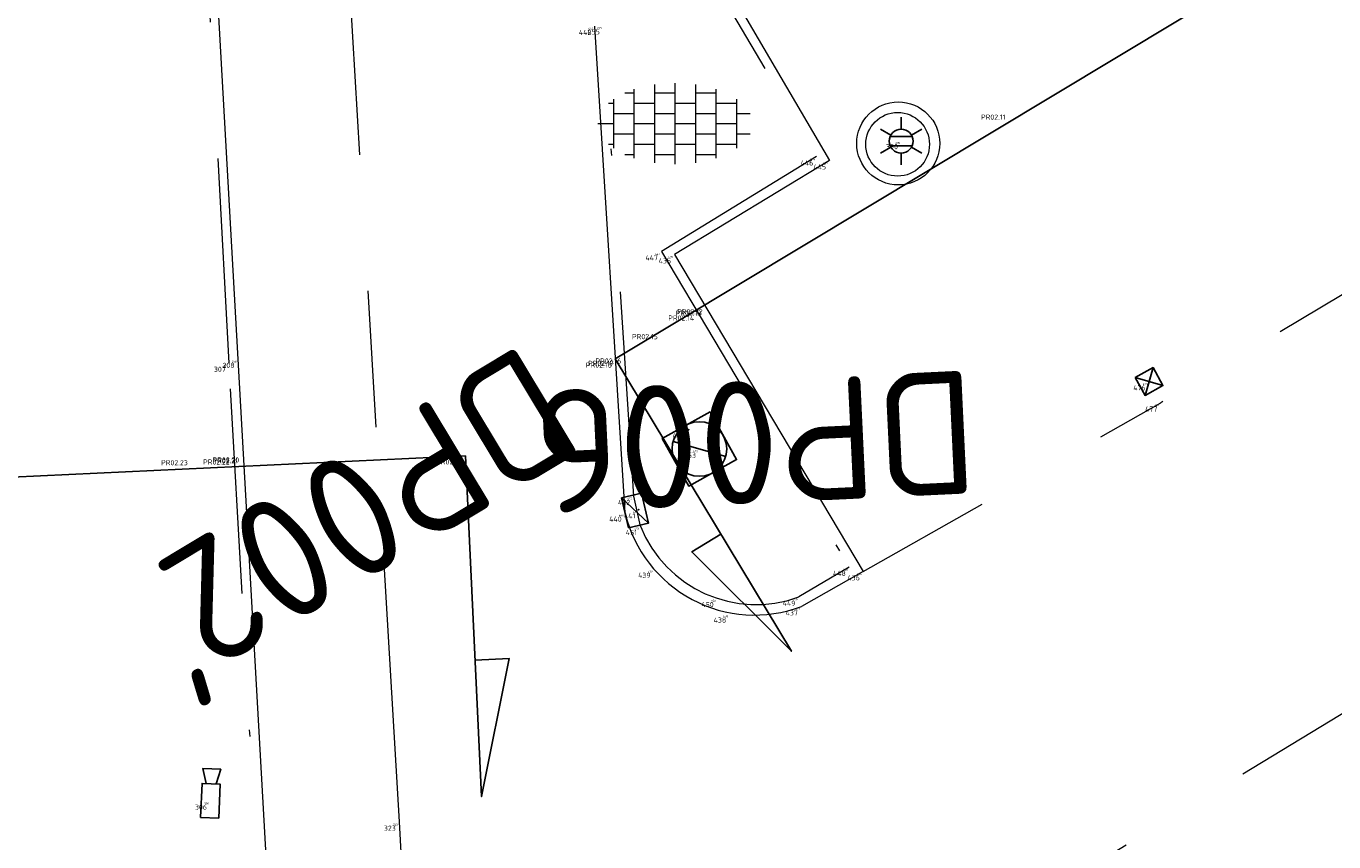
# Model space of a CAD drawing. Header units: metres. Extents: x 127882 to 128093, y 464596 to 464731.
# Tile 12 of 31: x 127896 to 127915, y 464655 to 464667. Entities that reach past the tile are written whole.
import ezdxf
from ezdxf.enums import TextEntityAlignment as Align

# ---------------------------------------------------------------- set-up
doc = ezdxf.new("R2010")
doc.units = ezdxf.units.M
for name, pattern in [('AM-AS', [16, 10, -2, 2, -2]), ('XX-DASHDOT', [10, 3, -2, 0, -2, 3]), ('XX-HIDDEN', [4, 2, -2])]:
    doc.linetypes.add(name, pattern=pattern)
for name, color, linetype in [('B-ME-AL-SITUATIEMETING-S @ 1', 7, 'Continuous'), ('B-WE-AL-PROFIELLOCATIE-S', 7, 'Continuous'), ('B-WE-AL-PROFIELLOCATIE-S @ 1', 7, 'Continuous'), ('B-WE-AL-SITUATIEMETING-S @ 1', 7, 'Continuous'), ('X-XX-AL-MEETPUNT_DATA_PUNTNUMMER-T18', 7, 'Continuous')]:
    doc.layers.add(name, color=color, linetype=linetype)
for name, color, linetype, lineweight in [('B-WE-AM-AS_HULPLIJN-G', 130, 'AM-AS', 18), ('B-WE-IE-MEUBILAIR_WEGMEUBILAIR_CAMERA-S @ 1', 7, 'Continuous', 25), ('B-WE-IE-MEUBILAIR_WEGMEUBILAIR_LICHTMAST-S @ 1', 7, 'Continuous', 25), ('B-WE-RI-HWA_KOLK-S @ 1', 150, 'Continuous', 25), ('B-WE-RI-PUT_BETON-S @ 1', 7, 'Continuous', 25), ('B-WE-VH-KANTOPSLUITING_ACHTERKANTBAND-G', 40, 'XX-DASHDOT', 18), ('B-WE-VH-KANTVERHARDING-G', 40, 'Continuous', 18), ('B-WE-VH-MATERIAALGRENS-G', 7, 'XX-HIDDEN', 18), ('B-WE-VH-VERHARDING_TEGEL-S @ 1', 252, 'Continuous', 25), ('X-XX-AL-MEETPUNT-S @ 1', 7, 'Continuous', 25)]:
    doc.layers.add(name, color=color, linetype=linetype, lineweight=lineweight)
doc.styles.add('NLCS-ISO-ANNOTATIVE-T18', font='NLCS-ISO.ttf', dxfattribs={"height": 1.8})
doc.styles.add('NLCS-ISO-M1000-T18', font='NLCS-ISO.ttf', dxfattribs={"height": 1.8})

# ---------------------------------------------------------------- blocks, each defined once
blk = doc.blocks.new('SAL-MEETPUNT_MARKER-SO')
at = {"layer": 'X-XX-AL-MEETPUNT_DATA_PUNTNUMMER-T18', "style": 'NLCS-ISO-ANNOTATIVE-T18'}
blk.add_attdef('PUNTID', text='', height=1.5, dxfattribs=at).set_placement((-1, -2.59), align=Align.RIGHT)
blk = doc.blocks.new('SIE-WEG_CAMERA-SO')
at = {"flags": 128}
blk.add_lwpolyline([(-1.25, -0.663), (1.25, -0.663), (1.25, 0.663), (-1.25, 0.663)], close=True, dxfattribs=at)
blk.add_lwpolyline([(1.25, 0.356), (2.34, 0.663), (2.34, -0.663), (1.25, -0.356)], dxfattribs=at)
blk = doc.blocks.new('B-SRI-KOLK_TROTTOIR-SO')
at = {"color": 0, "flags": 128}
blk.add_lwpolyline([(1.5, 1.125), (0, 1.125), (0, -1.125), (1.5, -1.125)], close=True, dxfattribs=at)
blk.add_lwpolyline([(0, 1.125), (1.5, -1.125)], dxfattribs=at)
blk = doc.blocks.new('SAL-MEETPUNT_DUMMY-SO')
at = {"color": 0}
blk.add_point((0, 0), dxfattribs=at)
blk = doc.blocks.new('B-SRI-PUT_BETON-SO')
blk.add_line((-1.414, -1.414), (1.414, 1.414))
at = {"lineweight": -3, "flags": 128}
blk.add_lwpolyline([(2, -2), (2, 2), (-2, 2), (-2, -2)], close=True, dxfattribs=at)
at = {"lineweight": -3}
blk.add_circle((0, 0), 2, dxfattribs=at)
blk = doc.blocks.new('B-SRI-KOLK_STRAAT-SO')
at = {"color": 0, "flags": 128}
blk.add_lwpolyline([(-0.75, -0.75), (0.75, -0.75), (0.75, 0.75), (-0.75, 0.75)], close=True, dxfattribs=at)
for points in [[(-0.75, -0.75), (0.75, 0.75)], [(0.75, -0.75), (-0.75, 0.75)]]:
    blk.add_lwpolyline(points, dxfattribs=at)
blk = doc.blocks.new('B-SIE-WEG_LICHTMAST-SO')
at = {"color": 0, "linetype": 'ByBlock', "lineweight": -2}
for points in [[(0, 0.875), (0, 1.75)], [(-0.758, 0.437), (-1.516, 0.875)], [(-0.804, 0.346), (0.804, 0.346)], [(0.758, 0.437), (1.516, 0.875)], [(-0.758, -0.438), (-1.516, -0.875)], [(-0.804, -0.346), (0.804, -0.346)], [(0, -0.875), (0, -1.75)], [(0.758, -0.438), (1.516, -0.875)]]:
    blk.add_lwpolyline(points, dxfattribs=at)
blk.add_circle((0, 0), 0.875, dxfattribs=at)
at = {"color": 0, "linetype": 'ByBlock', "lineweight": -2, "style": 'NLCS-ISO-ANNOTATIVE-T18'}
blk.add_attdef('SYMBOOL', (2.5, -2.5), '', height=1.8, dxfattribs=at)
blk = doc.blocks.new('SVH-TEGEL-SO')
at = {"lineweight": 18}
for p, q in [((0, -2.973), (0, 2.973)), ((-3.698, 2.25), (-3, 2.25)), ((-3, -2.521), (-3, 2.521)), ((-1.5, -2.866), (-1.5, 2.866)), ((-1.5, 2.25), (0, 2.25)), ((1.5, -2.866), (1.5, 2.866)), ((1.5, 2.25), (3, 2.25)), ((3, -2.521), (3, 2.521)), ((-4.885, 1.5), (-4.5, 1.5)), ((-4.5, -1.802), (-4.5, 1.802)), ((-3, 1.5), (-1.5, 1.5)), ((0, 1.5), (1.5, 1.5)), ((3, 1.5), (4.5, 1.5)), ((4.5, -1.802), (4.5, 1.802)), ((-5.658, 0), (-4.5, 0)), ((-4.5, 0.75), (-3, 0.75)), ((-3, 0), (-1.5, 0)), ((-1.5, 0.75), (0, 0.75)), ((0, 0), (1.5, 0)), ((1.5, 0.75), (3, 0.75)), ((3, 0), (4.5, 0)), ((4.5, 0.75), (5.475, 0.75)), ((-4.5, -0.75), (-3, -0.75)), ((-1.5, -0.75), (0, -0.75)), ((1.5, -0.75), (3, -0.75)), ((4.5, -0.75), (5.475, -0.75)), ((-4.885, -1.5), (-4.5, -1.5)), ((-3, -1.5), (-1.5, -1.5)), ((0, -1.5), (1.5, -1.5)), ((3, -1.5), (4.5, -1.5)), ((-3.698, -2.25), (-3, -2.25)), ((-1.5, -2.25), (0, -2.25)), ((1.5, -2.25), (3, -2.25))]:
    blk.add_line(p, q, dxfattribs=at)
at = {"lineweight": 18, "style": 'NLCS-ISO-M1000-T18'}
blk.add_attdef('FORMAAT', text='', height=1.8, dxfattribs=at).set_placement((-5.758, 0), align=Align.MIDDLE_RIGHT)
blk.add_attdef('KLEUR', text='', height=1.8, dxfattribs=at).set_placement((5.902, 0), align=Align.MIDDLE_LEFT)
blk = doc.blocks.new('SAL-PROFIEL_LOCATIE_RECHTS-SO')
at = {"color": 0, "linetype": 'ByBlock', "lineweight": -2}
blk.add_lwpolyline([(0, 0), (0, 5), (0.5, 3), (0, 3)], dxfattribs=at)
at = {"color": 0, "linetype": 'ByBlock', "lineweight": -2, "style": 'NLCS-ISO-ANNOTATIVE-T18'}
blk.add_attdef('PROFNUMMER', text='', height=1.8, dxfattribs=at).set_placement((1, 0), align=Align.MIDDLE_LEFT)
blk = doc.blocks.new('SAL-PROFIEL_LOCATIE_LINKS-SO')
at = {"color": 0, "linetype": 'ByBlock', "lineweight": -2}
blk.add_lwpolyline([(0, 0), (0, 5), (-0.5, 3), (0, 3)], dxfattribs=at)
at = {"color": 0, "linetype": 'ByBlock', "lineweight": -2, "style": 'NLCS-ISO-ANNOTATIVE-T18'}
blk.add_attdef('PROFNUMMER', text='', height=1.8, dxfattribs=at).set_placement((-1, 0), align=Align.MIDDLE_RIGHT)

msp = doc.modelspace()

# ---------------------------------------------------------------- linework, layer by layer
at = {"layer": 'B-WE-AL-PROFIELLOCATIE-S'}
for points in [[(127943.309, 464685.63), (127904.833, 464662.476)], [(127902.639, 464661.057), (127892.266, 464660.566)]]:
    msp.add_lwpolyline(points, dxfattribs=at)
at = {"layer": 'B-WE-AM-AS_HULPLIJN-G'}
msp.add_polyline3d([(127899.383, 464694.327, -0.131), (127900.499, 464675.449, -0.198), (127901.669, 464655.69, -0.26), (127902.823, 464635.843, -0.404), (127903.987, 464615.883, -0.592)], dxfattribs=at)
at = {"layer": 'B-WE-VH-KANTOPSLUITING_ACHTERKANTBAND-G'}
for points in [[(127899.764, 464651.95, -0.155), (127899.181, 464662.414, -0.143), (127898.637, 464672.413, -0.093), (127898.065, 464681.853, -0.064), (127897.56, 464691.312, -0.04), (127898.824, 464694.324, -0.03), (127898.93, 464694.721, -0.025), (127898.845, 464695.065, -0.04), (127897.187, 464697.868, -0.055), (127896.807, 464705.436, -0.058)], [(127905.497, 464669.313, -0.138), (127907.78, 464665.438, -0.179)], [(127905.2, 464660.024, -0.321), (127905.102, 464660.463, -0.315), (127904.657, 464667.359, -0.159)], [(127907.78, 464665.438, -0.179), (127905.507, 464664.048, -0.217), (127908.257, 464659.425, -0.32), (127907.52, 464658.987, -0.338)]]:
    msp.add_polyline3d(points, dxfattribs=at)
msp.add_circle((127908.966, 464665.619, -0.077), 0.466, dxfattribs=at)
msp.add_arc((127906.893, 464660.699, -0.321), 1.823, 201.7304, 290.0974, dxfattribs=at)
at = {"layer": 'B-WE-VH-KANTVERHARDING-G'}
for points in [[(127896.317, 464730.183, -0.132), (127896.448, 464721.446, -0.162), (127896.472, 464718.677, -0.171), (127896.49, 464718.15, -0.232), (127896.761, 464709.914, -0.193), (127896.95, 464705.126, -0.159), (127897.157, 464701.124, -0.198), (127897.32, 464697.896, -0.128), (127899.034, 464695.069, -0.142), (127899.087, 464694.795, -0.14), (127898.992, 464694.32, -0.128), (127898.784, 464693.828, -0.143), (127898.551, 464693.304, -0.124), (127897.696, 464691.313, -0.135), (127898.227, 464681.869, -0.169), (127898.745, 464672.436, -0.201), (127899.309, 464662.472, -0.215), (127899.896, 464651.986, -0.257)], [(127905.546, 464669.518, -0.254), (127907.968, 464665.381, -0.298), (127905.699, 464664.003, -0.324)], [(127904.976, 464660.22, -0.462), (127904.531, 464667.35, -0.274)], [(127905.699, 464664.003, -0.324), (127908.462, 464659.36, -0.441), (127907.556, 464658.847, -0.448)]]:
    msp.add_polyline3d(points, dxfattribs=at)
msp.add_circle((127908.975, 464665.632, -0.175), 0.608, dxfattribs=at)
msp.add_arc((127906.872, 464660.671, -0.434), 1.949, 193.3713, 290.5725, dxfattribs=at)
at = {"layer": 'B-WE-VH-MATERIAALGRENS-G'}
for points in [[(127905.546, 464669.518, -0.254), (127907.733, 464670.954, -0.207), (127917.67, 464676.897, -0.226), (127927.189, 464682.574, -0.226), (127933.914, 464686.591, -0.231), (127934.218, 464686.74, -0.233), (127934.948, 464686.701, -0.242), (127935.411, 464686.314, -0.241), (127939.146, 464680.147, -0.414), (127939.663, 464679.238, -0.389), (127939.896, 464678.581, -0.431), (127939.777, 464678.148, -0.439), (127939.274, 464677.608, -0.447), (127932.574, 464673.627, -0.532), (127923.152, 464667.996, -0.549), (127912.818, 464661.832, -0.48)], [(127906.151, 464651.488, -0.343), (127907.184, 464652.24, -0.345), (127916.729, 464658.041, -0.346), (127926.204, 464663.764, -0.443), (127935.641, 464669.361, -0.444), (127942.001, 464673.152, -0.376), (127942.313, 464673.271, -0.371), (127942.947, 464673.249, -0.367), (127943.428, 464672.982, -0.367), (127947.757, 464665.915, -0.476), (127948.123, 464665.221, -0.439), (127948.083, 464664.867, -0.428), (127947.848, 464664.401, -0.44), (127947.299, 464664.013, -0.441), (127941.007, 464660.246, -0.471), (127931.617, 464654.64, -0.48), (127922.143, 464648.992, -0.469), (127912.692, 464643.35, -0.51)], [(127908.462, 464659.36, -0.441), (127912.818, 464661.832, -0.48)]]:
    msp.add_polyline3d(points, dxfattribs=at)

# ---------------------------------------------------------------- block references
at = {"layer": 'B-ME-AL-SITUATIEMETING-S @ 1'}
ref = msp.add_blockref('SAL-MEETPUNT_MARKER-SO', (127904.531, 464667.35, -0.274), dxfattribs=dict(at, xscale=0.02, yscale=0.02, zscale=0.02))
ref.add_attrib('PUNTID', '442', dxfattribs={"layer": 'X-XX-AL-MEETPUNT_DATA_PUNTNUMMER-T18', "height": 0.03, "style": 'NLCS-ISO-ANNOTATIVE-T18'}).set_placement((127904.511, 464667.299, -0.274), align=Align.RIGHT)
ref = msp.add_blockref('SAL-MEETPUNT_MARKER-SO', (127904.657, 464667.359, -0.159), dxfattribs=dict(at, xscale=0.02, yscale=0.02, zscale=0.02))
ref.add_attrib('PUNTID', '455', dxfattribs={"layer": 'X-XX-AL-MEETPUNT_DATA_PUNTNUMMER-T18', "height": 0.03, "style": 'NLCS-ISO-ANNOTATIVE-T18'}).set_placement((127904.637, 464667.307, -0.159), align=Align.RIGHT)
ref = msp.add_blockref('SAL-MEETPUNT_MARKER-SO', (127909.021, 464665.676, -0.134), dxfattribs=dict(at, xscale=0.02, yscale=0.02, zscale=0.02))
ref.add_attrib('PUNTID', '390', dxfattribs={"layer": 'X-XX-AL-MEETPUNT_DATA_PUNTNUMMER-T18', "height": 0.03, "style": 'NLCS-ISO-ANNOTATIVE-T18'}).set_placement((127909.001, 464665.625, -0.134), align=Align.RIGHT)
ref = msp.add_blockref('SAL-MEETPUNT_MARKER-SO', (127907.78, 464665.438, -0.179), dxfattribs=dict(at, xscale=0.02, yscale=0.02, zscale=0.02))
ref.add_attrib('PUNTID', '446', dxfattribs={"layer": 'X-XX-AL-MEETPUNT_DATA_PUNTNUMMER-T18', "height": 0.03, "style": 'NLCS-ISO-ANNOTATIVE-T18'}).set_placement((127907.76, 464665.386, -0.179), align=Align.RIGHT)
ref = msp.add_blockref('SAL-MEETPUNT_MARKER-SO', (127907.968, 464665.381, -0.298), dxfattribs=dict(at, xscale=0.02, yscale=0.02, zscale=0.02))
ref.add_attrib('PUNTID', '445', dxfattribs={"layer": 'X-XX-AL-MEETPUNT_DATA_PUNTNUMMER-T18', "height": 0.03, "style": 'NLCS-ISO-ANNOTATIVE-T18'}).set_placement((127907.948, 464665.329, -0.298), align=Align.RIGHT)
ref = msp.add_blockref('SAL-MEETPUNT_MARKER-SO', (127905.507, 464664.048, -0.217), dxfattribs=dict(at, xscale=0.02, yscale=0.02, zscale=0.02))
ref.add_attrib('PUNTID', '447', dxfattribs={"layer": 'X-XX-AL-MEETPUNT_DATA_PUNTNUMMER-T18', "height": 0.03, "style": 'NLCS-ISO-ANNOTATIVE-T18'}).set_placement((127905.487, 464663.997, -0.217), align=Align.RIGHT)
ref = msp.add_blockref('SAL-MEETPUNT_MARKER-SO', (127905.699, 464664.003, -0.324), dxfattribs=dict(at, xscale=0.02, yscale=0.02, zscale=0.02))
ref.add_attrib('PUNTID', '435', dxfattribs={"layer": 'X-XX-AL-MEETPUNT_DATA_PUNTNUMMER-T18', "height": 0.03, "style": 'NLCS-ISO-ANNOTATIVE-T18'}).set_placement((127905.679, 464663.951, -0.324), align=Align.RIGHT)
ref = msp.add_blockref('SAL-MEETPUNT_MARKER-SO', (127899.309, 464662.472, -0.215), dxfattribs=dict(at, xscale=0.02, yscale=0.02, zscale=0.02))
ref.add_attrib('PUNTID', '208', dxfattribs={"layer": 'X-XX-AL-MEETPUNT_DATA_PUNTNUMMER-T18', "height": 0.03, "style": 'NLCS-ISO-ANNOTATIVE-T18'}).set_placement((127899.289, 464662.42, -0.215), align=Align.RIGHT)
ref = msp.add_blockref('SAL-MEETPUNT_MARKER-SO', (127899.181, 464662.414, -0.143), dxfattribs=dict(at, xscale=0.02, yscale=0.02, zscale=0.02))
ref.add_attrib('PUNTID', '307', dxfattribs={"layer": 'X-XX-AL-MEETPUNT_DATA_PUNTNUMMER-T18', "height": 0.03, "style": 'NLCS-ISO-ANNOTATIVE-T18'}).set_placement((127899.161, 464662.362, -0.143), align=Align.RIGHT)
ref = msp.add_blockref('SAL-MEETPUNT_MARKER-SO', (127912.646, 464662.143, -0.476), dxfattribs=dict(at, xscale=0.02, yscale=0.02, zscale=0.02))
ref.add_attrib('PUNTID', '476', dxfattribs={"layer": 'X-XX-AL-MEETPUNT_DATA_PUNTNUMMER-T18', "height": 0.03, "style": 'NLCS-ISO-ANNOTATIVE-T18'}).set_placement((127912.626, 464662.091, -0.476), align=Align.RIGHT)
ref = msp.add_blockref('SAL-MEETPUNT_MARKER-SO', (127912.818, 464661.832, -0.48), dxfattribs=dict(at, xscale=0.02, yscale=0.02, zscale=0.02))
ref.add_attrib('PUNTID', '477', dxfattribs={"layer": 'X-XX-AL-MEETPUNT_DATA_PUNTNUMMER-T18', "height": 0.03, "style": 'NLCS-ISO-ANNOTATIVE-T18'}).set_placement((127912.798, 464661.781, -0.48), align=Align.RIGHT)
ref = msp.add_blockref('SAL-MEETPUNT_MARKER-SO', (127905.906, 464661.44, -0.282), dxfattribs=dict(at, xscale=0.02, yscale=0.02, zscale=0.02))
ref.add_attrib('PUNTID', '454', dxfattribs={"layer": 'X-XX-AL-MEETPUNT_DATA_PUNTNUMMER-T18', "height": 0.03, "style": 'NLCS-ISO-ANNOTATIVE-T18'}).set_placement((127905.886, 464661.388, -0.282), align=Align.RIGHT)
ref = msp.add_blockref('SAL-MEETPUNT_MARKER-SO', (127906.064, 464661.155, -0.282), dxfattribs=dict(at, xscale=0.02, yscale=0.02, zscale=0.02))
ref.add_attrib('PUNTID', '453', dxfattribs={"layer": 'X-XX-AL-MEETPUNT_DATA_PUNTNUMMER-T18', "height": 0.03, "style": 'NLCS-ISO-ANNOTATIVE-T18'}).set_placement((127906.044, 464661.104, -0.282), align=Align.RIGHT)
ref = msp.add_blockref('SAL-MEETPUNT_MARKER-SO', (127905.102, 464660.463, -0.315), dxfattribs=dict(at, xscale=0.02, yscale=0.02, zscale=0.02))
ref.add_attrib('PUNTID', '452', dxfattribs={"layer": 'X-XX-AL-MEETPUNT_DATA_PUNTNUMMER-T18', "height": 0.03, "style": 'NLCS-ISO-ANNOTATIVE-T18'}).set_placement((127905.082, 464660.411, -0.315), align=Align.RIGHT)
ref = msp.add_blockref('SAL-MEETPUNT_MARKER-SO', (127904.976, 464660.22, -0.462), dxfattribs=dict(at, xscale=0.02, yscale=0.02, zscale=0.02))
ref.add_attrib('PUNTID', '440', dxfattribs={"layer": 'X-XX-AL-MEETPUNT_DATA_PUNTNUMMER-T18', "height": 0.03, "style": 'NLCS-ISO-ANNOTATIVE-T18'}).set_placement((127904.956, 464660.169, -0.462), align=Align.RIGHT)
ref = msp.add_blockref('SAL-MEETPUNT_MARKER-SO', (127905.176, 464660.268, -0.298), dxfattribs=dict(at, xscale=0.02, yscale=0.02, zscale=0.02))
ref.add_attrib('PUNTID', '441', dxfattribs={"layer": 'X-XX-AL-MEETPUNT_DATA_PUNTNUMMER-T18', "height": 0.03, "style": 'NLCS-ISO-ANNOTATIVE-T18'}).set_placement((127905.156, 464660.216, -0.298), align=Align.RIGHT)
ref = msp.add_blockref('SAL-MEETPUNT_MARKER-SO', (127905.2, 464660.024, -0.321), dxfattribs=dict(at, xscale=0.02, yscale=0.02, zscale=0.02))
ref.add_attrib('PUNTID', '451', dxfattribs={"layer": 'X-XX-AL-MEETPUNT_DATA_PUNTNUMMER-T18', "height": 0.03, "style": 'NLCS-ISO-ANNOTATIVE-T18'}).set_placement((127905.18, 464659.972, -0.321), align=Align.RIGHT)
ref = msp.add_blockref('SAL-MEETPUNT_MARKER-SO', (127905.399, 464659.396, -0.441), dxfattribs=dict(at, xscale=0.02, yscale=0.02, zscale=0.02))
ref.add_attrib('PUNTID', '439', dxfattribs={"layer": 'X-XX-AL-MEETPUNT_DATA_PUNTNUMMER-T18', "height": 0.03, "style": 'NLCS-ISO-ANNOTATIVE-T18'}).set_placement((127905.379, 464659.345, -0.441), align=Align.RIGHT)
ref = msp.add_blockref('SAL-MEETPUNT_MARKER-SO', (127908.257, 464659.425, -0.32), dxfattribs=dict(at, xscale=0.02, yscale=0.02, zscale=0.02))
ref.add_attrib('PUNTID', '448', dxfattribs={"layer": 'X-XX-AL-MEETPUNT_DATA_PUNTNUMMER-T18', "height": 0.03, "style": 'NLCS-ISO-ANNOTATIVE-T18'}).set_placement((127908.237, 464659.373, -0.32), align=Align.RIGHT)
ref = msp.add_blockref('SAL-MEETPUNT_MARKER-SO', (127908.462, 464659.36, -0.441), dxfattribs=dict(at, xscale=0.02, yscale=0.02, zscale=0.02))
ref.add_attrib('PUNTID', '436', dxfattribs={"layer": 'X-XX-AL-MEETPUNT_DATA_PUNTNUMMER-T18', "height": 0.03, "style": 'NLCS-ISO-ANNOTATIVE-T18'}).set_placement((127908.442, 464659.308, -0.441), align=Align.RIGHT)
ref = msp.add_blockref('SAL-MEETPUNT_MARKER-SO', (127907.52, 464658.987, -0.338), dxfattribs=dict(at, xscale=0.02, yscale=0.02, zscale=0.02))
ref.add_attrib('PUNTID', '449', dxfattribs={"layer": 'X-XX-AL-MEETPUNT_DATA_PUNTNUMMER-T18', "height": 0.03, "style": 'NLCS-ISO-ANNOTATIVE-T18'}).set_placement((127907.5, 464658.935, -0.338), align=Align.RIGHT)
ref = msp.add_blockref('SAL-MEETPUNT_MARKER-SO', (127906.323, 464658.967, -0.327), dxfattribs=dict(at, xscale=0.02, yscale=0.02, zscale=0.02))
ref.add_attrib('PUNTID', '450', dxfattribs={"layer": 'X-XX-AL-MEETPUNT_DATA_PUNTNUMMER-T18', "height": 0.03, "style": 'NLCS-ISO-ANNOTATIVE-T18'}).set_placement((127906.303, 464658.915, -0.327), align=Align.RIGHT)
ref = msp.add_blockref('SAL-MEETPUNT_MARKER-SO', (127907.556, 464658.847, -0.448), dxfattribs=dict(at, xscale=0.02, yscale=0.02, zscale=0.02))
ref.add_attrib('PUNTID', '437', dxfattribs={"layer": 'X-XX-AL-MEETPUNT_DATA_PUNTNUMMER-T18', "height": 0.03, "style": 'NLCS-ISO-ANNOTATIVE-T18'}).set_placement((127907.536, 464658.795, -0.448), align=Align.RIGHT)
ref = msp.add_blockref('SAL-MEETPUNT_MARKER-SO', (127906.506, 464658.74, -0.446), dxfattribs=dict(at, xscale=0.02, yscale=0.02, zscale=0.02))
ref.add_attrib('PUNTID', '438', dxfattribs={"layer": 'X-XX-AL-MEETPUNT_DATA_PUNTNUMMER-T18', "height": 0.03, "style": 'NLCS-ISO-ANNOTATIVE-T18'}).set_placement((127906.486, 464658.689, -0.446), align=Align.RIGHT)
ref = msp.add_blockref('SAL-MEETPUNT_MARKER-SO', (127898.906, 464656, -0.119), dxfattribs=dict(at, xscale=0.02, yscale=0.02, zscale=0.02))
ref.add_attrib('PUNTID', '306', dxfattribs={"layer": 'X-XX-AL-MEETPUNT_DATA_PUNTNUMMER-T18', "height": 0.03, "style": 'NLCS-ISO-ANNOTATIVE-T18'}).set_placement((127898.886, 464655.948, -0.119), align=Align.RIGHT)
ref = msp.add_blockref('SAL-MEETPUNT_MARKER-SO', (127901.669, 464655.69, -0.26), dxfattribs=dict(at, xscale=0.02, yscale=0.02, zscale=0.02))
ref.add_attrib('PUNTID', '323', dxfattribs={"layer": 'X-XX-AL-MEETPUNT_DATA_PUNTNUMMER-T18', "height": 0.03, "style": 'NLCS-ISO-ANNOTATIVE-T18'}).set_placement((127901.649, 464655.638, -0.26), align=Align.RIGHT)
at = {"layer": 'B-WE-AL-PROFIELLOCATIE-S @ 1'}
for name, p, rotation, values in [('SAL-PROFIEL_LOCATIE_RECHTS-SO', (127904.833, 464662.476), 211.0380892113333, {'PROFNUMMER': "DP002'"}), ('SAL-PROFIEL_LOCATIE_LINKS-SO', (127902.639, 464661.057), 182.7094889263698, {'PROFNUMMER': 'DP006'})]:
    msp.add_blockref(name, p, dxfattribs=dict(at, rotation=rotation)).add_auto_attribs(values)
at = {"layer": 'B-WE-AL-SITUATIEMETING-S @ 1'}
ref = msp.add_blockref('SAL-MEETPUNT_MARKER-SO', (127904.531, 464667.35, -0.274), dxfattribs=dict(at, xscale=0.05, yscale=0.05, zscale=0.05))
ref.add_attrib('PUNTID', '442', dxfattribs={"layer": 'X-XX-AL-MEETPUNT_DATA_PUNTNUMMER-T18', "height": 0.075, "style": 'NLCS-ISO-ANNOTATIVE-T18'}).set_placement((127904.481, 464667.221, -0.274), align=Align.RIGHT)
ref = msp.add_blockref('SAL-MEETPUNT_MARKER-SO', (127904.657, 464667.359, -0.159), dxfattribs=dict(at, xscale=0.05, yscale=0.05, zscale=0.05))
ref.add_attrib('PUNTID', '455', dxfattribs={"layer": 'X-XX-AL-MEETPUNT_DATA_PUNTNUMMER-T18', "height": 0.075, "style": 'NLCS-ISO-ANNOTATIVE-T18'}).set_placement((127904.607, 464667.23, -0.159), align=Align.RIGHT)
ref = msp.add_blockref('SAL-MEETPUNT_MARKER-SO', (127910.595, 464666.11, -0.308), dxfattribs=dict(at, xscale=0.05, yscale=0.05, zscale=0.05))
ref.add_attrib('PUNTID', 'PR02.11', dxfattribs={"layer": 'X-XX-AL-MEETPUNT_DATA_PUNTNUMMER-T18', "height": 0.075, "style": 'NLCS-ISO-ANNOTATIVE-T18'}).set_placement((127910.545, 464665.98, -0.308), align=Align.RIGHT)
ref = msp.add_blockref('SAL-MEETPUNT_MARKER-SO', (127909.021, 464665.676, -0.134), dxfattribs=dict(at, xscale=0.05, yscale=0.05, zscale=0.05))
ref.add_attrib('PUNTID', '390', dxfattribs={"layer": 'X-XX-AL-MEETPUNT_DATA_PUNTNUMMER-T18', "height": 0.075, "style": 'NLCS-ISO-ANNOTATIVE-T18'}).set_placement((127908.971, 464665.547, -0.134), align=Align.RIGHT)
ref = msp.add_blockref('SAL-MEETPUNT_MARKER-SO', (127907.78, 464665.438, -0.179), dxfattribs=dict(at, xscale=0.05, yscale=0.05, zscale=0.05))
ref.add_attrib('PUNTID', '446', dxfattribs={"layer": 'X-XX-AL-MEETPUNT_DATA_PUNTNUMMER-T18', "height": 0.075, "style": 'NLCS-ISO-ANNOTATIVE-T18'}).set_placement((127907.73, 464665.308, -0.179), align=Align.RIGHT)
ref = msp.add_blockref('SAL-MEETPUNT_MARKER-SO', (127907.968, 464665.381, -0.298), dxfattribs=dict(at, xscale=0.05, yscale=0.05, zscale=0.05))
ref.add_attrib('PUNTID', '445', dxfattribs={"layer": 'X-XX-AL-MEETPUNT_DATA_PUNTNUMMER-T18', "height": 0.075, "style": 'NLCS-ISO-ANNOTATIVE-T18'}).set_placement((127907.918, 464665.251, -0.298), align=Align.RIGHT)
ref = msp.add_blockref('SAL-MEETPUNT_MARKER-SO', (127905.507, 464664.048, -0.217), dxfattribs=dict(at, xscale=0.05, yscale=0.05, zscale=0.05))
ref.add_attrib('PUNTID', '447', dxfattribs={"layer": 'X-XX-AL-MEETPUNT_DATA_PUNTNUMMER-T18', "height": 0.075, "style": 'NLCS-ISO-ANNOTATIVE-T18'}).set_placement((127905.457, 464663.919, -0.217), align=Align.RIGHT)
ref = msp.add_blockref('SAL-MEETPUNT_MARKER-SO', (127905.699, 464664.003, -0.324), dxfattribs=dict(at, xscale=0.05, yscale=0.05, zscale=0.05))
ref.add_attrib('PUNTID', '435', dxfattribs={"layer": 'X-XX-AL-MEETPUNT_DATA_PUNTNUMMER-T18', "height": 0.075, "style": 'NLCS-ISO-ANNOTATIVE-T18'}).set_placement((127905.649, 464663.874, -0.324), align=Align.RIGHT)
ref = msp.add_blockref('SAL-MEETPUNT_MARKER-SO', (127906.143, 464663.237, -0.235), dxfattribs=dict(at, xscale=0.05, yscale=0.05, zscale=0.05))
ref.add_attrib('PUNTID', 'PR02.13', dxfattribs={"layer": 'X-XX-AL-MEETPUNT_DATA_PUNTNUMMER-T18', "height": 0.075, "style": 'NLCS-ISO-ANNOTATIVE-T18'}).set_placement((127906.093, 464663.107, -0.235), align=Align.RIGHT)
ref = msp.add_blockref('SAL-MEETPUNT_MARKER-SO', (127906.161, 464663.258, -0.353), dxfattribs=dict(at, xscale=0.05, yscale=0.05, zscale=0.05))
ref.add_attrib('PUNTID', 'PR02.12', dxfattribs={"layer": 'X-XX-AL-MEETPUNT_DATA_PUNTNUMMER-T18', "height": 0.075, "style": 'NLCS-ISO-ANNOTATIVE-T18'}).set_placement((127906.111, 464663.129, -0.353), align=Align.RIGHT)
ref = msp.add_blockref('SAL-MEETPUNT_MARKER-SO', (127906.038, 464663.165, -0.237), dxfattribs=dict(at, xscale=0.05, yscale=0.05, zscale=0.05))
ref.add_attrib('PUNTID', 'PR02.14', dxfattribs={"layer": 'X-XX-AL-MEETPUNT_DATA_PUNTNUMMER-T18', "height": 0.075, "style": 'NLCS-ISO-ANNOTATIVE-T18'}).set_placement((127905.988, 464663.036, -0.237), align=Align.RIGHT)
ref = msp.add_blockref('SAL-MEETPUNT_MARKER-SO', (127905.505, 464662.892, -0.214), dxfattribs=dict(at, xscale=0.05, yscale=0.05, zscale=0.05))
ref.add_attrib('PUNTID', 'PR02.15', dxfattribs={"layer": 'X-XX-AL-MEETPUNT_DATA_PUNTNUMMER-T18', "height": 0.075, "style": 'NLCS-ISO-ANNOTATIVE-T18'}).set_placement((127905.455, 464662.763, -0.214), align=Align.RIGHT)
ref = msp.add_blockref('SAL-MEETPUNT_MARKER-SO', (127899.309, 464662.472, -0.215), dxfattribs=dict(at, xscale=0.05, yscale=0.05, zscale=0.05))
ref.add_attrib('PUNTID', '208', dxfattribs={"layer": 'X-XX-AL-MEETPUNT_DATA_PUNTNUMMER-T18', "height": 0.075, "style": 'NLCS-ISO-ANNOTATIVE-T18'}).set_placement((127899.259, 464662.343, -0.215), align=Align.RIGHT)
ref = msp.add_blockref('SAL-MEETPUNT_MARKER-SO', (127904.833, 464662.476, -0.374), dxfattribs=dict(at, xscale=0.05, yscale=0.05, zscale=0.05))
ref.add_attrib('PUNTID', 'PR02.18', dxfattribs={"layer": 'X-XX-AL-MEETPUNT_DATA_PUNTNUMMER-T18', "height": 0.075, "style": 'NLCS-ISO-ANNOTATIVE-T18'}).set_placement((127904.783, 464662.347, -0.374), align=Align.RIGHT)
ref = msp.add_blockref('SAL-MEETPUNT_MARKER-SO', (127904.86, 464662.502, -0.252), dxfattribs=dict(at, xscale=0.05, yscale=0.05, zscale=0.05))
ref.add_attrib('PUNTID', 'PR02.17', dxfattribs={"layer": 'X-XX-AL-MEETPUNT_DATA_PUNTNUMMER-T18', "height": 0.075, "style": 'NLCS-ISO-ANNOTATIVE-T18'}).set_placement((127904.81, 464662.372, -0.252), align=Align.RIGHT)
ref = msp.add_blockref('SAL-MEETPUNT_MARKER-SO', (127904.97, 464662.537, -0.247), dxfattribs=dict(at, xscale=0.05, yscale=0.05, zscale=0.05))
ref.add_attrib('PUNTID', 'PR02.16', dxfattribs={"layer": 'X-XX-AL-MEETPUNT_DATA_PUNTNUMMER-T18', "height": 0.075, "style": 'NLCS-ISO-ANNOTATIVE-T18'}).set_placement((127904.92, 464662.407, -0.247), align=Align.RIGHT)
ref = msp.add_blockref('SAL-MEETPUNT_MARKER-SO', (127899.181, 464662.414, -0.143), dxfattribs=dict(at, xscale=0.05, yscale=0.05, zscale=0.05))
ref.add_attrib('PUNTID', '307', dxfattribs={"layer": 'X-XX-AL-MEETPUNT_DATA_PUNTNUMMER-T18', "height": 0.075, "style": 'NLCS-ISO-ANNOTATIVE-T18'}).set_placement((127899.131, 464662.285, -0.143), align=Align.RIGHT)
ref = msp.add_blockref('SAL-MEETPUNT_MARKER-SO', (127912.646, 464662.143, -0.476), dxfattribs=dict(at, xscale=0.05, yscale=0.05, zscale=0.05))
ref.add_attrib('PUNTID', '476', dxfattribs={"layer": 'X-XX-AL-MEETPUNT_DATA_PUNTNUMMER-T18', "height": 0.075, "style": 'NLCS-ISO-ANNOTATIVE-T18'}).set_placement((127912.596, 464662.014, -0.476), align=Align.RIGHT)
ref = msp.add_blockref('SAL-MEETPUNT_MARKER-SO', (127912.818, 464661.832, -0.48), dxfattribs=dict(at, xscale=0.05, yscale=0.05, zscale=0.05))
ref.add_attrib('PUNTID', '477', dxfattribs={"layer": 'X-XX-AL-MEETPUNT_DATA_PUNTNUMMER-T18', "height": 0.075, "style": 'NLCS-ISO-ANNOTATIVE-T18'}).set_placement((127912.768, 464661.703, -0.48), align=Align.RIGHT)
ref = msp.add_blockref('SAL-MEETPUNT_MARKER-SO', (127905.906, 464661.44, -0.282), dxfattribs=dict(at, xscale=0.05, yscale=0.05, zscale=0.05))
ref.add_attrib('PUNTID', '454', dxfattribs={"layer": 'X-XX-AL-MEETPUNT_DATA_PUNTNUMMER-T18', "height": 0.075, "style": 'NLCS-ISO-ANNOTATIVE-T18'}).set_placement((127905.856, 464661.311, -0.282), align=Align.RIGHT)
ref = msp.add_blockref('SAL-MEETPUNT_MARKER-SO', (127906.064, 464661.155, -0.282), dxfattribs=dict(at, xscale=0.05, yscale=0.05, zscale=0.05))
ref.add_attrib('PUNTID', '453', dxfattribs={"layer": 'X-XX-AL-MEETPUNT_DATA_PUNTNUMMER-T18', "height": 0.075, "style": 'NLCS-ISO-ANNOTATIVE-T18'}).set_placement((127906.014, 464661.026, -0.282), align=Align.RIGHT)
ref = msp.add_blockref('SAL-MEETPUNT_MARKER-SO', (127898.625, 464661.045, -0.108), dxfattribs=dict(at, xscale=0.05, yscale=0.05, zscale=0.05))
ref.add_attrib('PUNTID', 'PR02.23', dxfattribs={"layer": 'X-XX-AL-MEETPUNT_DATA_PUNTNUMMER-T18', "height": 0.075, "style": 'NLCS-ISO-ANNOTATIVE-T18'}).set_placement((127898.575, 464660.916, -0.108), align=Align.RIGHT)
ref = msp.add_blockref('SAL-MEETPUNT_MARKER-SO', (127899.238, 464661.057, -0.138), dxfattribs=dict(at, xscale=0.05, yscale=0.05, zscale=0.05))
ref.add_attrib('PUNTID', 'PR02.22', dxfattribs={"layer": 'X-XX-AL-MEETPUNT_DATA_PUNTNUMMER-T18', "height": 0.075, "style": 'NLCS-ISO-ANNOTATIVE-T18'}).set_placement((127899.188, 464660.927, -0.138), align=Align.RIGHT)
ref = msp.add_blockref('SAL-MEETPUNT_MARKER-SO', (127899.359, 464661.073, -0.144), dxfattribs=dict(at, xscale=0.05, yscale=0.05, zscale=0.05))
ref.add_attrib('PUNTID', 'PR02.21', dxfattribs={"layer": 'X-XX-AL-MEETPUNT_DATA_PUNTNUMMER-T18', "height": 0.075, "style": 'NLCS-ISO-ANNOTATIVE-T18'}).set_placement((127899.309, 464660.943, -0.144), align=Align.RIGHT)
ref = msp.add_blockref('SAL-MEETPUNT_MARKER-SO', (127899.377, 464661.086, -0.227), dxfattribs=dict(at, xscale=0.05, yscale=0.05, zscale=0.05))
ref.add_attrib('PUNTID', 'PR02.20', dxfattribs={"layer": 'X-XX-AL-MEETPUNT_DATA_PUNTNUMMER-T18', "height": 0.075, "style": 'NLCS-ISO-ANNOTATIVE-T18'}).set_placement((127899.327, 464660.957, -0.227), align=Align.RIGHT)
ref = msp.add_blockref('SAL-MEETPUNT_MARKER-SO', (127902.639, 464661.057, -0.272), dxfattribs=dict(at, xscale=0.05, yscale=0.05, zscale=0.05))
ref.add_attrib('PUNTID', 'PR02.19', dxfattribs={"layer": 'X-XX-AL-MEETPUNT_DATA_PUNTNUMMER-T18', "height": 0.075, "style": 'NLCS-ISO-ANNOTATIVE-T18'}).set_placement((127902.589, 464660.928, -0.272), align=Align.RIGHT)
ref = msp.add_blockref('SAL-MEETPUNT_MARKER-SO', (127905.102, 464660.463, -0.315), dxfattribs=dict(at, xscale=0.05, yscale=0.05, zscale=0.05))
ref.add_attrib('PUNTID', '452', dxfattribs={"layer": 'X-XX-AL-MEETPUNT_DATA_PUNTNUMMER-T18', "height": 0.075, "style": 'NLCS-ISO-ANNOTATIVE-T18'}).set_placement((127905.052, 464660.333, -0.315), align=Align.RIGHT)
ref = msp.add_blockref('SAL-MEETPUNT_MARKER-SO', (127904.976, 464660.22, -0.462), dxfattribs=dict(at, xscale=0.05, yscale=0.05, zscale=0.05))
ref.add_attrib('PUNTID', '440', dxfattribs={"layer": 'X-XX-AL-MEETPUNT_DATA_PUNTNUMMER-T18', "height": 0.075, "style": 'NLCS-ISO-ANNOTATIVE-T18'}).set_placement((127904.926, 464660.091, -0.462), align=Align.RIGHT)
ref = msp.add_blockref('SAL-MEETPUNT_MARKER-SO', (127905.176, 464660.268, -0.298), dxfattribs=dict(at, xscale=0.05, yscale=0.05, zscale=0.05))
ref.add_attrib('PUNTID', '441', dxfattribs={"layer": 'X-XX-AL-MEETPUNT_DATA_PUNTNUMMER-T18', "height": 0.075, "style": 'NLCS-ISO-ANNOTATIVE-T18'}).set_placement((127905.126, 464660.138, -0.298), align=Align.RIGHT)
ref = msp.add_blockref('SAL-MEETPUNT_MARKER-SO', (127905.2, 464660.024, -0.321), dxfattribs=dict(at, xscale=0.05, yscale=0.05, zscale=0.05))
ref.add_attrib('PUNTID', '451', dxfattribs={"layer": 'X-XX-AL-MEETPUNT_DATA_PUNTNUMMER-T18', "height": 0.075, "style": 'NLCS-ISO-ANNOTATIVE-T18'}).set_placement((127905.15, 464659.894, -0.321), align=Align.RIGHT)
ref = msp.add_blockref('SAL-MEETPUNT_MARKER-SO', (127905.399, 464659.396, -0.441), dxfattribs=dict(at, xscale=0.05, yscale=0.05, zscale=0.05))
ref.add_attrib('PUNTID', '439', dxfattribs={"layer": 'X-XX-AL-MEETPUNT_DATA_PUNTNUMMER-T18', "height": 0.075, "style": 'NLCS-ISO-ANNOTATIVE-T18'}).set_placement((127905.349, 464659.267, -0.441), align=Align.RIGHT)
ref = msp.add_blockref('SAL-MEETPUNT_MARKER-SO', (127908.257, 464659.425, -0.32), dxfattribs=dict(at, xscale=0.05, yscale=0.05, zscale=0.05))
ref.add_attrib('PUNTID', '448', dxfattribs={"layer": 'X-XX-AL-MEETPUNT_DATA_PUNTNUMMER-T18', "height": 0.075, "style": 'NLCS-ISO-ANNOTATIVE-T18'}).set_placement((127908.207, 464659.295, -0.32), align=Align.RIGHT)
ref = msp.add_blockref('SAL-MEETPUNT_MARKER-SO', (127908.462, 464659.36, -0.441), dxfattribs=dict(at, xscale=0.05, yscale=0.05, zscale=0.05))
ref.add_attrib('PUNTID', '436', dxfattribs={"layer": 'X-XX-AL-MEETPUNT_DATA_PUNTNUMMER-T18', "height": 0.075, "style": 'NLCS-ISO-ANNOTATIVE-T18'}).set_placement((127908.412, 464659.23, -0.441), align=Align.RIGHT)
ref = msp.add_blockref('SAL-MEETPUNT_MARKER-SO', (127906.323, 464658.967, -0.327), dxfattribs=dict(at, xscale=0.05, yscale=0.05, zscale=0.05))
ref.add_attrib('PUNTID', '450', dxfattribs={"layer": 'X-XX-AL-MEETPUNT_DATA_PUNTNUMMER-T18', "height": 0.075, "style": 'NLCS-ISO-ANNOTATIVE-T18'}).set_placement((127906.273, 464658.838, -0.327), align=Align.RIGHT)
ref = msp.add_blockref('SAL-MEETPUNT_MARKER-SO', (127907.52, 464658.987, -0.338), dxfattribs=dict(at, xscale=0.05, yscale=0.05, zscale=0.05))
ref.add_attrib('PUNTID', '449', dxfattribs={"layer": 'X-XX-AL-MEETPUNT_DATA_PUNTNUMMER-T18', "height": 0.075, "style": 'NLCS-ISO-ANNOTATIVE-T18'}).set_placement((127907.47, 464658.857, -0.338), align=Align.RIGHT)
ref = msp.add_blockref('SAL-MEETPUNT_MARKER-SO', (127907.556, 464658.847, -0.448), dxfattribs=dict(at, xscale=0.05, yscale=0.05, zscale=0.05))
ref.add_attrib('PUNTID', '437', dxfattribs={"layer": 'X-XX-AL-MEETPUNT_DATA_PUNTNUMMER-T18', "height": 0.075, "style": 'NLCS-ISO-ANNOTATIVE-T18'}).set_placement((127907.506, 464658.717, -0.448), align=Align.RIGHT)
ref = msp.add_blockref('SAL-MEETPUNT_MARKER-SO', (127906.506, 464658.74, -0.446), dxfattribs=dict(at, xscale=0.05, yscale=0.05, zscale=0.05))
ref.add_attrib('PUNTID', '438', dxfattribs={"layer": 'X-XX-AL-MEETPUNT_DATA_PUNTNUMMER-T18', "height": 0.075, "style": 'NLCS-ISO-ANNOTATIVE-T18'}).set_placement((127906.456, 464658.611, -0.446), align=Align.RIGHT)
ref = msp.add_blockref('SAL-MEETPUNT_MARKER-SO', (127898.906, 464656, -0.119), dxfattribs=dict(at, xscale=0.05, yscale=0.05, zscale=0.05))
ref.add_attrib('PUNTID', '306', dxfattribs={"layer": 'X-XX-AL-MEETPUNT_DATA_PUNTNUMMER-T18', "height": 0.075, "style": 'NLCS-ISO-ANNOTATIVE-T18'}).set_placement((127898.856, 464655.87, -0.119), align=Align.RIGHT)
ref = msp.add_blockref('SAL-MEETPUNT_MARKER-SO', (127901.669, 464655.69, -0.26), dxfattribs=dict(at, xscale=0.05, yscale=0.05, zscale=0.05))
ref.add_attrib('PUNTID', '323', dxfattribs={"layer": 'X-XX-AL-MEETPUNT_DATA_PUNTNUMMER-T18', "height": 0.075, "style": 'NLCS-ISO-ANNOTATIVE-T18'}).set_placement((127901.619, 464655.561, -0.26), align=Align.RIGHT)
at = {"layer": 'B-WE-IE-MEUBILAIR_WEGMEUBILAIR_CAMERA-S @ 1', "xscale": 0.2, "yscale": 0.2, "zscale": 0.2, "rotation": 87.54238914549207}
msp.add_blockref('SIE-WEG_CAMERA-SO', (127898.906, 464656, -0.119), dxfattribs=at)
at = {"layer": 'B-WE-IE-MEUBILAIR_WEGMEUBILAIR_LICHTMAST-S @ 1', "xscale": 0.2, "yscale": 0.2, "zscale": 0.2}
msp.add_blockref('B-SIE-WEG_LICHTMAST-SO', (127909.017, 464665.666, -0.126), dxfattribs=at)
at = {"layer": 'B-WE-RI-HWA_KOLK-S @ 1', "xscale": 0.2, "yscale": 0.2, "zscale": 0.2}
for name, p, rotation in [('B-SRI-KOLK_STRAAT-SO', (127912.646, 464662.143, -0.476), 298.8899930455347), ('B-SRI-KOLK_TROTTOIR-SO', (127904.976, 464660.22, -0.462), 13.25965093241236)]:
    msp.add_blockref(name, p, dxfattribs=dict(at, rotation=rotation))
at = {"layer": 'B-WE-RI-PUT_BETON-S @ 1', "xscale": 0.2, "yscale": 0.2, "zscale": 0.2, "rotation": 119.0580190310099}
msp.add_blockref('B-SRI-PUT_BETON-SO', (127906.064, 464661.155, -0.282), dxfattribs=at)
at = {"layer": 'B-WE-VH-VERHARDING_TEGEL-S @ 1', "xscale": 0.2, "yscale": 0.2, "zscale": 0.2}
msp.add_blockref('SVH-TEGEL-SO', (127905.711, 464665.922), dxfattribs=at)
at = {"layer": 'X-XX-AL-MEETPUNT-S @ 1'}
for p in [(127905.906, 464661.44, -0.282), (127905.176, 464660.268, -0.298)]:
    msp.add_blockref('SAL-MEETPUNT_DUMMY-SO', p, dxfattribs=at)

doc.saveas('drawing.dxf')
